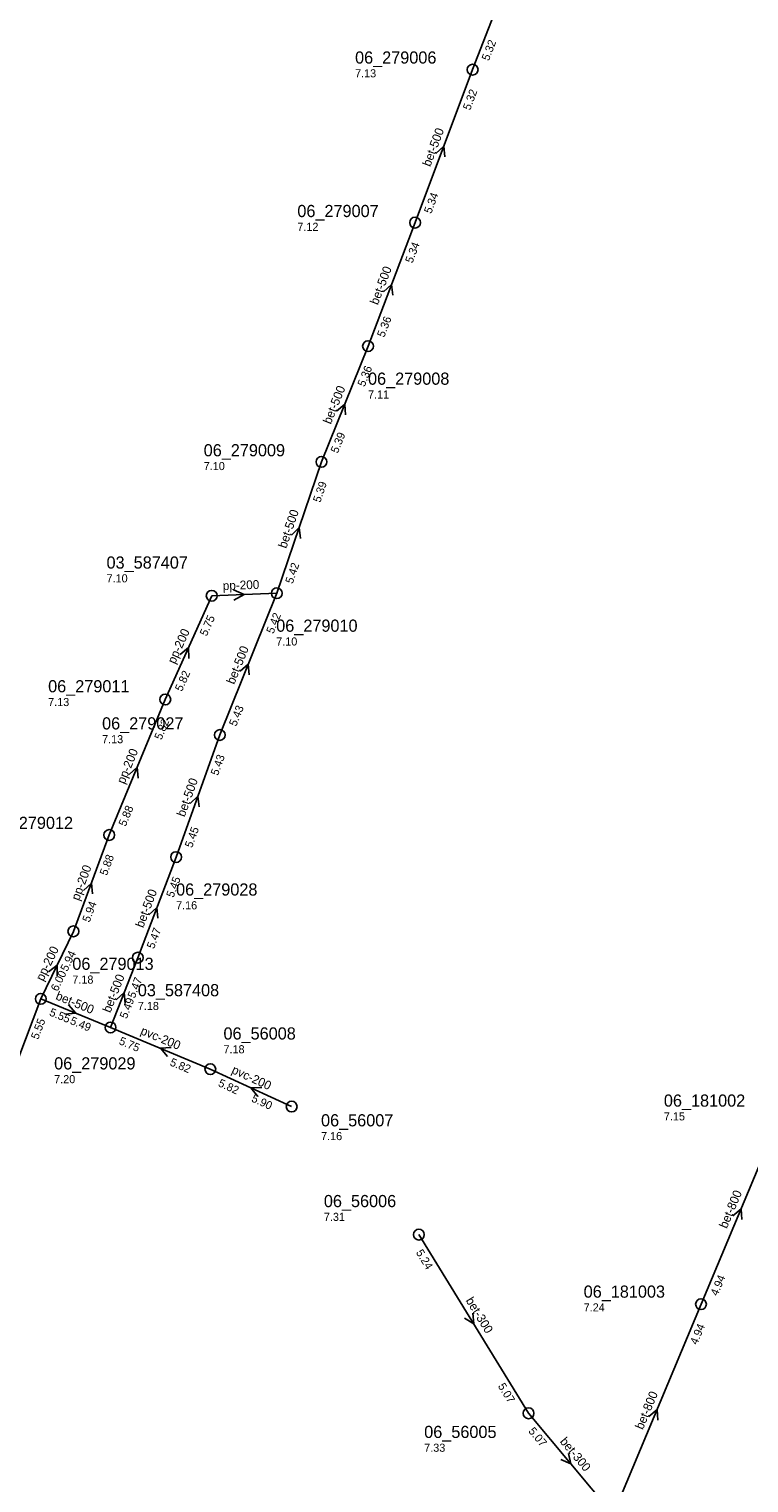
# Model space of a CAD drawing. Header units: metres. Extents: x 165198 to 166142, y 447057 to 448598.
# Tile 14 of 29: x 165760 to 165867, y 447575 to 447791. Entities that reach past the tile are written whole.
import ezdxf

# ---------------------------------------------------------------- set-up
doc = ezdxf.new("R2010")
doc.units = ezdxf.units.M

msp = doc.modelspace()

# ---------------------------------------------------------------- linework, layer by layer
at = {"layer": 'CON_BxH200x200mm', "linetype": 'Continuous'}
for points in [[(165780.126, 447691.313), (165787.008, 447706.668)], [(165787.008, 447706.668), (165796.647, 447707.041)], [(165771.835, 447671.244), (165780.126, 447691.313)], [(165766.523, 447656.971), (165771.835, 447671.244)], [(165761.69, 447646.971), (165766.523, 447656.971)], [(165786.796, 447636.56), (165772.021, 447642.737)], [(165798.845, 447631.02), (165786.796, 447636.56)]]:
    msp.add_lwpolyline(points, dxfattribs=at)
at = {"layer": 'CON_BxH300x300mm', "linetype": 'Continuous'}
for points in [[(165833.936, 447585.597), (165817.686, 447612.059)], [(165846.489, 447570.591), (165833.936, 447585.597)]]:
    msp.add_lwpolyline(points, dxfattribs=at)
at = {"layer": 'CON_BxH500x500mm', "linetype": 'Continuous'}
for points in [[(165825.655, 447784.583), (165833.166, 447804.017)], [(165817.128, 447761.929), (165825.655, 447784.583)], [(165810.163, 447743.625), (165817.128, 447761.929)], [(165803.263, 447726.497), (165810.163, 447743.625)], [(165796.647, 447707.041), (165803.263, 447726.497)], [(165788.209, 447686.052), (165796.647, 447707.041)], [(165781.727, 447667.974), (165788.209, 447686.052)], [(165776.06, 447653.065), (165781.727, 447667.974)], [(165772.021, 447642.737), (165776.06, 447653.065)], [(165751.58, 447620.286), (165761.69, 447646.971)], [(165761.69, 447646.971), (165772.021, 447642.737)]]:
    msp.add_lwpolyline(points, dxfattribs=at)
at = {"layer": 'CON_BxH800x800mm', "linetype": 'Continuous'}
for points in [[(165871.359, 447630.037), (165859.483, 447601.746)], [(165846.489, 447570.591), (165859.483, 447601.746)]]:
    msp.add_lwpolyline(points, dxfattribs=at)
at = {"layer": 'NOD_inspectieput'}
for centre in [(165825.65, 447784.58), (165817.13, 447761.93), (165810.16, 447743.63), (165803.26, 447726.5), (165796.65, 447707.04), (165787.01, 447706.67), (165780.13, 447691.31), (165788.21, 447686.05), (165771.83, 447671.24), (165781.73, 447667.97), (165766.52, 447656.97), (165776.06, 447653.07), (165761.69, 447646.97), (165772.02, 447642.74), (165786.8, 447636.56), (165798.85, 447631.02), (165817.69, 447612.06), (165859.48, 447601.75), (165833.94, 447585.6)]:
    msp.add_circle(centre, 0.8, dxfattribs=at)
at = {"layer": 'PIJL'}
for points in [[(165820.21, 447772.16), (165821.39, 447773.26), (165821.56, 447771.65)], [(165812.46, 447751.69), (165813.65, 447752.78), (165813.81, 447751.18)], [(165805.51, 447733.99), (165806.71, 447735.06), (165806.84, 447733.46)], [(165798.81, 447715.64), (165799.96, 447716.77), (165800.17, 447715.17)], [(165790.24, 447707.57), (165791.83, 447706.85), (165790.3, 447706.01)], [(165782.32, 447697.97), (165783.57, 447698.99), (165783.64, 447697.38)], [(165791.22, 447695.48), (165792.43, 447696.55), (165792.56, 447694.94)], [(165774.77, 447680.22), (165775.98, 447681.28), (165776.1, 447679.67)], [(165783.8, 447675.9), (165784.97, 447677.01), (165785.16, 447675.41)], [(165768, 447663.01), (165769.18, 447664.11), (165769.35, 447662.51)], [(165777.71, 447659.43), (165778.89, 447660.52), (165779.05, 447658.92)], [(165762.83, 447650.99), (165764.11, 447651.97), (165764.13, 447650.36)], [(165772.85, 447646.82), (165774.04, 447647.9), (165774.19, 447646.3)], [(165765.8, 447646.07), (165766.86, 447644.85), (165765.25, 447644.73)], [(165781.01, 447639.76), (165779.41, 447639.65), (165780.46, 447638.43)], [(165794.43, 447633.84), (165792.82, 447633.79), (165793.83, 447632.53)], [(165864.2, 447614.84), (165865.42, 447615.89), (165865.53, 447614.29)], [(165825.67, 447600.43), (165825.81, 447598.83), (165824.44, 447599.68)], [(165851.77, 447585.12), (165852.99, 447586.17), (165853.1, 447584.56)], [(165839.84, 447579.66), (165840.21, 447578.09), (165838.74, 447578.74)]]:
    msp.add_lwpolyline(points, dxfattribs=at)

# ---------------------------------------------------------------- texts
at = {"layer": 'DMM_BxH200x200mm'}
for s, rotation, p in [('pp-200', 2.22, (165788.67, 447707.5)), ('pp-200', 65.86, (165781.57, 447696.48)), ('pp-200', 67.55, (165774.08, 447678.7)), ('pp-200', 69.59, (165767.35, 447661.43)), ('pp-200', 64.21, (165762.05, 447649.5)), ('pvc-200', -22.69, (165776.35, 447641.78)), ('pvc-200', -24.69, (165789.84, 447636.02))]:
    msp.add_text(s, height=1.3, rotation=rotation, dxfattribs=at).set_placement(p)
at = {"layer": 'DMM_BxH300x300mm'}
for rotation, p in [(-58.45, (165824.57, 447602.31)), (-50.09, (165838.49, 447581.38))]:
    msp.add_text('bet-300', height=1.3, rotation=rotation, dxfattribs=at).set_placement(p)
at = {"layer": 'DMM_BxH500x500mm'}
for rotation, p in [(69.37, (165819.38, 447770.12)), (69.17, (165811.61, 447749.65)), (68.06, (165804.64, 447731.98)), (71.22, (165798.04, 447713.59)), (68.1, (165790.34, 447693.45)), (70.27, (165783, 447673.83)), (69.19, (165776.86, 447657.4)), (68.64, (165771.99, 447644.82)), (-22.29, (165763.78, 447646.94))]:
    msp.add_text('bet-500', height=1.3, rotation=rotation, dxfattribs=at).set_placement(p)
at = {"layer": 'DMM_BxH800x800mm'}
for rotation, p in [(67.23, (165863.3, 447612.86)), (67.36, (165850.86, 447583.08))]:
    msp.add_text('bet-800', height=1.3, rotation=rotation, dxfattribs=at).set_placement(p)
at = {"layer": 'INV_BxH200x200mm'}
for s, rotation, p in [('5.75', 65.86, (165786.26, 447700.6)), ('5.82', 65.86, (165782.59, 447692.4)), ('5.82', 67.55, (165779.56, 447685.23)), ('5.88', 67.55, (165774.26, 447672.41)), ('5.88', 69.59, (165771.48, 447665.14)), ('5.94', 69.59, (165768.91, 447658.22)), ('5.94', 64.21, (165765.6, 447650.93)), ('6.00', 64.21, (165764.18, 447647.99)), ('5.75', -22.69, (165773.17, 447640.3)), ('5.82', -22.69, (165780.71, 447637.15)), ('5.82', -24.69, (165787.86, 447634.09)), ('5.90', -24.69, (165792.79, 447631.82))]:
    msp.add_text(s, height=1.2, rotation=rotation, dxfattribs=at).set_placement(p)
at = {"layer": 'INV_BxH300x300mm'}
for s, rotation, p in [('5.24', -58.45, (165817.2, 447609.41)), ('5.07', -58.45, (165829.35, 447589.63)), ('5.07', -50.09, (165833.84, 447582.91))]:
    msp.add_text(s, height=1.2, rotation=rotation, dxfattribs=at).set_placement(p)
at = {"layer": 'INV_BxH500x500mm'}
for s, rotation, p in [('5.32', 68.87, (165828.05, 447785.8)), ('5.32', 69.37, (165825.28, 447778.48)), ('5.34', 69.37, (165819.52, 447763.17)), ('5.34', 69.17, (165816.73, 447755.83)), ('5.36', 69.17, (165812.56, 447744.85)), ('5.36', 68.06, (165809.65, 447737.54)), ('5.39', 68.06, (165805.68, 447727.68)), ('5.39', 71.22, (165803.09, 447720.39)), ('5.42', 71.22, (165799, 447708.36)), ('5.42', 68.1, (165796.14, 447700.95)), ('5.43', 68.1, (165790.63, 447687.24)), ('5.43', 70.27, (165787.93, 447679.95)), ('5.45', 70.27, (165784.1, 447669.25)), ('5.45', 69.19, (165781.33, 447661.88)), ('5.47', 69.19, (165778.45, 447654.29)), ('5.47', 68.64, (165775.61, 447646.97)), ('5.55', -22.29, (165762.86, 447644.55)), ('5.49', 68.64, (165774.43, 447643.94)), ('5.55', 69.25, (165761.3, 447640.87)), ('5.49', -22.29, (165765.93, 447643.29))]:
    msp.add_text(s, height=1.2, rotation=rotation, dxfattribs=at).set_placement(p)
at = {"layer": 'INV_BxH800x800mm'}
for rotation, p in [(67.23, (165861.92, 447602.89)), (67.36, (165858.9, 447595.66))]:
    msp.add_text('4.94', height=1.2, rotation=rotation, dxfattribs=at).set_placement(p)
at = {"layer": 'NLV_inspectieput'}
for s, p in [('7.13', (165808.24, 447783.44)), ('7.12', (165799.69, 447760.71)), ('7.11', (165810.16, 447735.88)), ('7.10', (165785.82, 447725.28)), ('7.10', (165771.43, 447708.65)), ('7.10', (165796.56, 447699.3)), ('7.13', (165762.78, 447690.33)), ('7.13', (165770.77, 447684.83)), ('7.16', (165781.73, 447660.23)), ('7.18', (165766.36, 447649.23)), ('7.18', (165776.06, 447645.32)), ('7.18', (165788.75, 447638.91)), ('7.20', (165763.67, 447634.48)), ('7.15', (165853.98, 447628.97)), ('7.16', (165803.2, 447626.05)), ('7.31', (165803.62, 447614.09)), ('7.24', (165842.1, 447600.68)), ('7.33', (165818.48, 447579.9))]:
    msp.add_text(s, height=1.2, dxfattribs=at).set_placement(p)
at = {"layer": 'NNR_inspectieput'}
for s, p in [('06_279006', (165808.24, 447785.48)), ('06_279007', (165799.69, 447762.75)), ('06_279008', (165810.16, 447737.92)), ('06_279009', (165785.82, 447727.32)), ('03_587407', (165771.43, 447710.69)), ('06_279010', (165796.56, 447701.34)), ('06_279011', (165762.78, 447692.37)), ('06_279027', (165770.77, 447686.87)), ('06_279012', (165754.42, 447672.14)), ('06_279028', (165781.73, 447662.27)), ('06_279013', (165766.36, 447651.27)), ('03_587408', (165776.06, 447647.36)), ('06_56008', (165788.75, 447640.95)), ('06_279029', (165763.67, 447636.52)), ('06_181002', (165853.98, 447631.01)), ('06_56007', (165803.2, 447628.09)), ('06_56006', (165803.62, 447616.13)), ('06_181003', (165842.1, 447602.72)), ('06_56005', (165818.48, 447581.94))]:
    msp.add_text(s, height=1.8, dxfattribs=at).set_placement(p)

doc.saveas('drawing.dxf')
